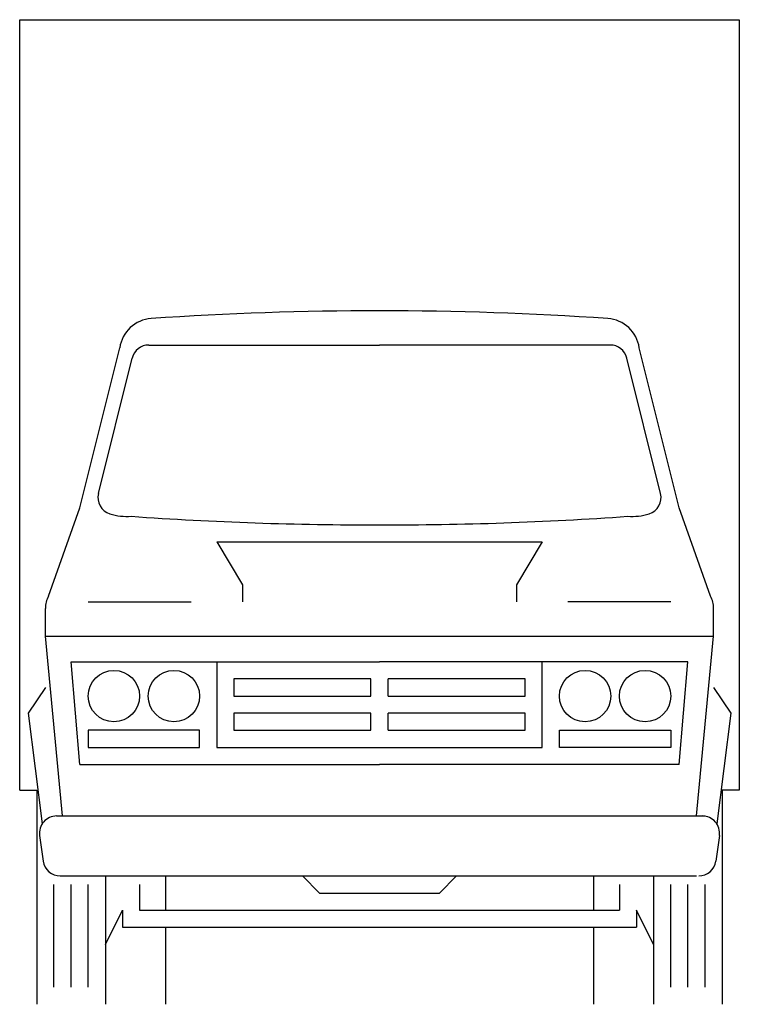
# Model space of a CAD drawing. Extents: x 696 to 780, y 639 to 754.
import ezdxf

# ---------------------------------------------------------------- set-up
doc = ezdxf.new("R2010")
doc.units = 0
doc.layers.get('0').update_dxf_attribs({"linetype": 'CONTINUOUS'})
doc.layers.add('CAR_DTL', color=7, linetype='CONTINUOUS')

msp = doc.modelspace()

# ---------------------------------------------------------------- linework, layer by layer
at = {"color": 0}
for p, q in [((696, 664), (696, 754)), ((696, 754), (780, 754)), ((780, 754), (780, 664)), ((703, 697), (707.67, 715.67)), ((711.06, 716), (738, 716)), ((764.94, 716), (738, 716)), ((773, 697), (768.33, 715.67)), ((705.19, 698.68), (709.12, 714.48)), ((770.81, 698.68), (766.88, 714.48)), ((699.37, 686.67), (703, 697)), ((776.63, 686.67), (773, 697)), ((699, 682), (699, 685.24)), ((777, 682), (777, 685.24)), ((701, 661), (699, 682)), ((775, 661), (777, 682)), ((703, 667), (702, 679)), ((702, 679), (738, 679)), ((719, 679), (719, 669)), ((774, 679), (738, 679)), ((757, 669), (757, 679)), ((773, 667), (774, 679)), ((699, 676), (697, 673)), ((777, 676), (779, 673)), ((697, 673), (698.62, 660.07)), ((779, 673), (777.38, 660.07)), ((719, 669), (757, 669)), ((703, 667), (738, 667)), ((773, 667), (738, 667)), ((696, 664), (698, 664)), ((698, 664), (698, 639)), ((778, 664), (778, 639)), ((780, 664), (778, 664)), ((700.31, 661), (776, 661)), ((698.33, 658.72), (698.75, 655.72)), ((777.67, 658.72), (777.25, 655.72)), ((700.73, 654), (775, 654)), ((706, 654), (706, 639)), ((770, 654), (770, 639)), ((708, 648), (768, 648)), ((713, 648), (713, 639)), ((763, 648), (763, 639))]:
    msp.add_line(p, q, dxfattribs=at)
for centre in [(707, 675), (714, 675), (762, 675), (769, 675)]:
    msp.add_circle(centre, 3, dxfattribs=at)
for centre, radius, start, end in [((738, 327.5), 392.5, 86.1075, 93.8925), ((711.63, 715.1), 4, 93.8925, 171.8699), ((764.37, 715.1), 4, 8.1301, 86.1075), ((711.06, 714), 2, 90, 166.0222), ((764.94, 714), 2, 13.9778, 90), ((707.13, 698.19), 2, 166.0222, 252.3459), ((768.87, 698.19), 2, 287.6541, 13.9778), ((708.5, 702.5), 6.52, 252.3459, 274.3987), ((737, 1087.5), 392.5, 265.9092, 270.146), ((739, 1087.5), 392.5, 269.854, 274.0908), ((767.5, 702.5), 6.52, 265.6013, 287.6541), ((702, 685.24), 3, 151.3895, 180), ((774, 685.24), 3, 0, 28.6105), ((700.31, 659), 2, 90, 188.1301), ((775.69, 659), 2, 351.8699, 90), ((700.73, 656), 2, 188.1301, 270), ((775.27, 656), 2, 270, 351.8699)]:
    msp.add_arc(centre, radius, start, end, dxfattribs=at)
at = {"layer": 'CAR_DTL', "color": 0}
for p, q in [((719, 693), (722, 688)), ((719, 693), (757, 693)), ((757, 693), (754, 688)), ((722, 688), (722, 686)), ((754, 688), (754, 686)), ((704, 686), (716, 686)), ((772, 686), (760, 686)), ((699, 682), (777, 682)), ((721, 677), (721, 675)), ((737, 677), (721, 677)), ((737, 675), (737, 677)), ((755, 677), (739, 677)), ((739, 675), (739, 677)), ((755, 675), (755, 677)), ((721, 675), (737, 675)), ((739, 675), (755, 675)), ((721, 673), (721, 671)), ((737, 673), (721, 673)), ((737, 671), (737, 673)), ((755, 673), (739, 673)), ((739, 671), (739, 673)), ((755, 671), (755, 673)), ((717, 671), (704, 671)), ((704, 671), (704, 669)), ((717, 669), (717, 671)), ((721, 671), (737, 671)), ((739, 671), (755, 671)), ((759, 669), (759, 671)), ((759, 671), (772, 671)), ((772, 671), (772, 669)), ((704, 669), (717, 669)), ((772, 669), (759, 669)), ((713, 654), (713, 650)), ((729, 654), (731, 652)), ((747, 654), (745, 652)), ((763, 654), (763, 650)), ((700, 641), (700, 653)), ((702, 641), (702, 653)), ((704, 641), (704, 653)), ((710, 653), (710, 650)), ((766, 653), (766, 650)), ((772, 641), (772, 653)), ((774, 641), (774, 653)), ((776, 641), (776, 653)), ((731, 652), (745, 652)), ((706, 646), (708, 650)), ((708, 650), (708, 648)), ((710, 650), (766, 650)), ((768, 650), (768, 648)), ((770, 646), (768, 650))]:
    msp.add_line(p, q, dxfattribs=at)

doc.saveas('drawing.dxf')
